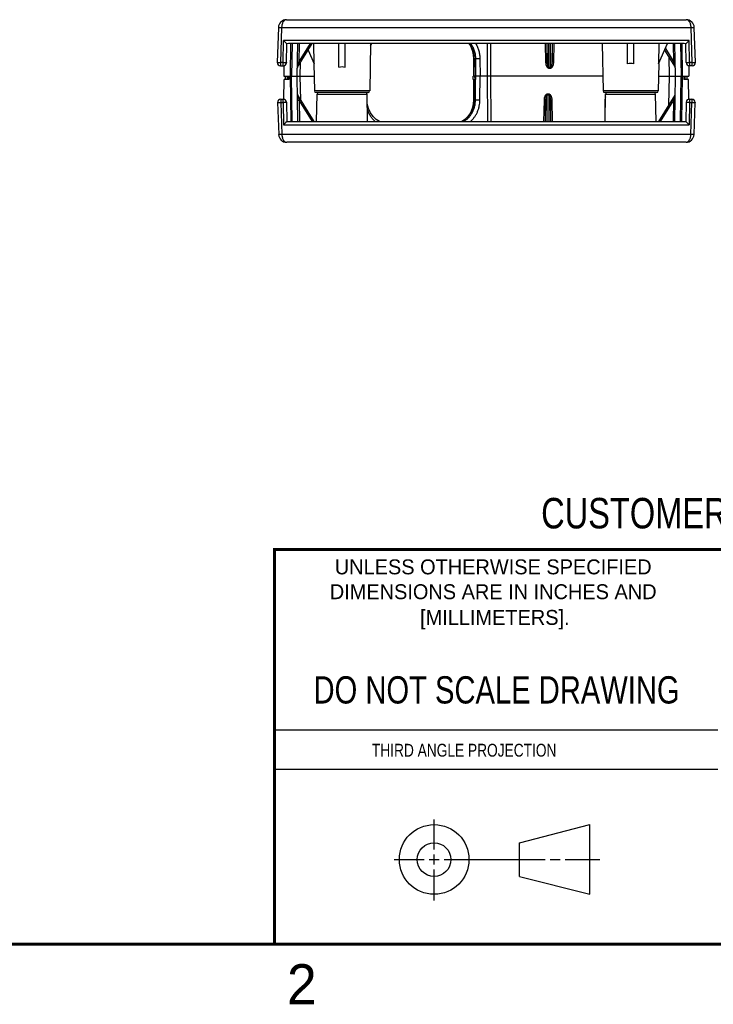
# Model space of a CAD drawing. Header units: inches. Extents: x 0 to 22, y 0 to 17.
# Tile 32 of 53: x 12 to 16.3, y 0.1 to 6.3. Entities that reach past the tile are written whole.
import ezdxf

# ---------------------------------------------------------------- set-up
doc = ezdxf.new("R2010")
doc.units = ezdxf.units.IN
doc.header["$LTSCALE"] = 1.21
doc.header["$MEASUREMENT"] = 0
doc.layers.get('0').update_dxf_attribs({"linetype": 'CONTINUOUS'})
doc.styles.get("Standard").update_dxf_attribs({"font": 'txt', "width": 0.8})
doc.styles.add('TEXTSTYLE_2', font='txt')

msp = doc.modelspace()

# ---------------------------------------------------------------- linework, layer by layer
at = {"color": 7, "linetype": 'CONTINUOUS'}
for p, q in [((13.6845, 6.2618), (16.1784, 6.2618)), ((13.6346, 6.2135), (13.6269, 5.9955)), ((13.6545, 6.2135), (13.6469, 5.9955)), ((13.6545, 6.2135), (16.2084, 6.2135)), ((16.216, 5.9955), (16.2084, 6.2135)), ((16.236, 5.9955), (16.2283, 6.2135)), ((13.6643, 5.9955), (13.6667, 6.1325)), ((16.1962, 6.1325), (13.6667, 6.1325)), ((13.6844, 6.1141), (13.6667, 6.1325)), ((13.6843, 5.9944), (13.6863, 6.1122)), ((13.6861, 6.1122), (13.6844, 6.1141)), ((13.6967, 6.1125), (13.6861, 6.1122)), ((16.1662, 6.1125), (13.6967, 6.1125)), ((13.7089, 5.9098), (13.7125, 6.1125)), ((13.7199, 6.1125), (13.7167, 5.9098)), ((13.7514, 5.9098), (13.755, 6.1125)), ((13.7539, 5.9656), (13.8456, 6.1125)), ((13.7647, 6.1125), (13.7627, 5.998)), ((13.7627, 5.998), (13.8342, 6.1125)), ((13.8575, 5.9857), (13.8553, 6.1125)), ((14.0114, 5.9649), (14.0114, 6.1125)), ((14.0514, 5.9649), (14.0514, 6.1125)), ((14.2088, 6.1125), (14.2036, 5.8176)), ((14.2085, 6.0988), (14.2181, 6.1125)), ((14.9386, 5.9098), (14.9396, 6.1125)), ((14.9593, 5.9098), (14.9603, 6.1125)), ((15.2992, 6.1125), (15.3011, 5.998)), ((15.3092, 6.1125), (15.3111, 5.998)), ((15.3111, 5.998), (15.3111, 6.1125)), ((15.3211, 5.9605), (15.3211, 6.1125)), ((15.3318, 5.9605), (15.3318, 6.1125)), ((15.3418, 6.1125), (15.3418, 5.998)), ((15.3418, 5.998), (15.3437, 6.1125)), ((15.3518, 5.998), (15.3537, 6.1125)), ((15.6541, 6.1125), (15.6593, 5.8176)), ((15.8114, 5.9857), (15.8114, 6.1125)), ((15.8514, 5.9857), (15.8514, 6.1125)), ((16.0054, 5.9857), (16.0618, 6.1125)), ((16.0076, 6.1125), (16.0054, 5.9857)), ((16.048, 6.0815), (16.1002, 5.998)), ((16.1002, 5.998), (16.0982, 6.1125)), ((16.1114, 5.9098), (16.1079, 6.1125)), ((16.143, 6.1125), (16.1462, 5.9098)), ((16.1504, 6.1125), (16.1539, 5.9098)), ((16.1768, 6.1122), (16.1662, 6.1125)), ((16.1786, 5.9944), (16.1766, 6.1122)), ((16.1768, 6.1122), (16.1785, 6.1141)), ((16.1785, 6.1141), (16.1962, 6.1325)), ((16.1986, 5.9955), (16.1962, 6.1325)), ((13.8196, 6.0709), (13.8575, 5.9857)), ((14.8516, 6.0178), (14.8513, 5.9102)), ((14.8545, 6.0174), (14.8542, 5.9098)), ((14.8639, 6.0174), (14.8545, 6.0174)), ((14.8639, 6.0174), (14.8645, 5.9098)), ((14.8913, 6.0174), (14.892, 5.9098)), ((16.0433, 6.0709), (16.109, 5.9656)), ((16.0694, 6.0291), (16.0715, 5.9098)), ((13.6269, 5.9941), (13.6269, 5.9955)), ((13.6308, 5.9958), (13.6469, 5.9955)), ((13.6469, 5.9955), (13.6469, 5.9748)), ((13.6643, 5.9955), (13.6469, 5.9955)), ((13.6469, 5.9748), (13.6678, 5.9748)), ((13.6643, 5.9748), (13.6643, 5.9955)), ((13.6643, 5.9955), (13.6805, 5.9949)), ((13.6678, 5.9748), (13.6689, 5.9098)), ((13.6843, 5.9944), (13.6842, 5.993)), ((13.753, 5.998), (13.7627, 5.998)), ((13.7627, 5.998), (13.7539, 5.9656)), ((13.7707, 5.9098), (13.7722, 5.995)), ((13.8563, 5.9884), (13.8593, 5.8176)), ((15.3011, 5.998), (15.3111, 5.998)), ((15.3211, 5.9656), (15.3318, 5.9656)), ((15.3211, 5.9605), (15.3318, 5.9605)), ((15.3518, 5.998), (15.3418, 5.998)), ((16.0066, 5.9884), (16.0036, 5.8176)), ((16.109, 5.9656), (16.1002, 5.998)), ((16.1099, 5.998), (16.1002, 5.998)), ((16.1951, 5.9748), (16.1939, 5.9098)), ((16.216, 5.9748), (16.1951, 5.9748)), ((16.216, 5.9955), (16.1986, 5.9955)), ((16.1986, 5.9955), (16.1986, 5.9748)), ((16.216, 5.9748), (16.216, 5.9955)), ((13.6689, 5.9098), (13.8577, 5.9098)), ((13.6793, 5.8898), (13.6789, 5.9098)), ((13.6911, 5.8898), (13.6914, 5.9098)), ((13.6943, 5.9098), (13.6939, 5.8898)), ((13.6993, 5.9098), (13.6989, 5.8898)), ((13.7139, 5.6271), (13.7089, 5.9098)), ((13.7212, 5.6271), (13.7167, 5.9098)), ((13.7564, 5.6271), (13.7514, 5.9098)), ((13.7733, 5.7628), (13.7707, 5.9098)), ((14.8494, 5.8898), (14.849, 5.9098)), ((14.8542, 5.9098), (14.849, 5.9098)), ((14.8607, 5.8898), (14.8606, 5.9098)), ((15.6577, 5.9098), (14.8606, 5.9098)), ((14.8642, 5.9098), (14.8637, 5.8898)), ((14.8639, 5.7622), (14.8648, 5.9098)), ((14.8645, 5.9098), (14.864, 5.8898)), ((14.8914, 5.7622), (14.8923, 5.9098)), ((14.94, 5.6271), (14.9386, 5.9098)), ((14.9607, 5.6271), (14.9593, 5.9098)), ((16.0052, 5.9098), (16.1939, 5.9098)), ((16.0715, 5.9098), (16.0683, 5.7287)), ((16.1065, 5.6271), (16.1114, 5.9098)), ((16.1417, 5.6271), (16.1462, 5.9098)), ((16.1539, 5.9098), (16.149, 5.6271)), ((16.1636, 5.9098), (16.164, 5.8898)), ((16.1686, 5.9098), (16.1689, 5.8898)), ((16.1718, 5.8898), (16.1714, 5.9098)), ((16.1836, 5.8898), (16.1839, 5.9098)), ((13.6689, 5.7668), (13.6711, 5.8898)), ((13.6989, 5.8898), (13.6711, 5.8898)), ((14.8494, 5.8898), (14.864, 5.8898)), ((14.8513, 5.8898), (14.8517, 5.7618)), ((14.8542, 5.8898), (14.8546, 5.7622)), ((16.1918, 5.8898), (16.164, 5.8898)), ((16.1939, 5.7668), (16.1918, 5.8898)), ((13.8581, 5.6271), (13.7549, 5.7922)), ((13.7549, 5.7922), (13.7638, 5.7598)), ((14.2036, 5.8176), (13.8593, 5.8176)), ((14.1936, 5.8078), (13.8693, 5.8078)), ((13.8723, 5.6271), (13.8753, 5.798)), ((13.8753, 5.798), (14.1876, 5.798)), ((14.1856, 5.8078), (14.1857, 5.8033)), ((14.1906, 5.6271), (14.1876, 5.798)), ((15.3218, 5.7973), (15.3111, 5.7973)), ((15.3111, 5.6271), (15.3111, 5.7973)), ((15.3218, 5.7922), (15.3111, 5.7922)), ((15.3218, 5.7973), (15.3218, 5.6271)), ((16.0036, 5.8176), (15.6593, 5.8176)), ((15.9936, 5.8078), (15.6693, 5.8078)), ((15.6723, 5.6271), (15.6753, 5.798)), ((15.6753, 5.798), (15.9876, 5.798)), ((15.9906, 5.6271), (15.9876, 5.798)), ((16.108, 5.7922), (16.0048, 5.6271)), ((16.108, 5.7922), (16.0991, 5.7598)), ((16.1095, 5.7973), (16.1095, 5.7971)), ((13.629, 5.7475), (13.629, 5.7461)), ((13.629, 5.7461), (13.636, 5.546)), ((13.6347, 5.7458), (13.649, 5.7461)), ((13.649, 5.7668), (13.649, 5.7461)), ((13.649, 5.7668), (13.6689, 5.7668)), ((13.649, 5.7461), (13.6559, 5.546)), ((13.649, 5.7461), (13.6643, 5.7461)), ((13.6643, 5.7461), (13.6643, 5.7668)), ((13.6643, 5.7461), (13.6667, 5.6071)), ((13.6843, 5.7471), (13.6864, 5.6274)), ((13.7541, 5.7598), (13.7638, 5.7598)), ((13.7638, 5.7598), (13.7661, 5.6271)), ((13.8467, 5.6271), (13.7638, 5.7598)), ((14.8546, 5.7622), (14.8639, 5.7622)), ((15.2911, 5.7598), (15.2889, 5.6271)), ((15.2911, 5.7598), (15.3011, 5.7598)), ((15.3011, 5.7598), (15.2989, 5.6271)), ((15.3011, 5.6271), (15.3011, 5.7598)), ((15.334, 5.6271), (15.3318, 5.7598)), ((15.3318, 5.7598), (15.3318, 5.6271)), ((15.3418, 5.7598), (15.3318, 5.7598)), ((15.344, 5.6271), (15.3418, 5.7598)), ((15.6713, 5.7593), (15.6698, 5.6271)), ((16.0991, 5.7598), (16.0162, 5.6271)), ((16.0991, 5.7598), (16.0968, 5.6271)), ((16.0991, 5.7598), (16.1088, 5.7598)), ((16.1786, 5.7471), (16.1765, 5.6274)), ((16.1786, 5.7471), (16.1787, 5.7485)), ((16.1986, 5.7461), (16.1824, 5.7467)), ((16.1939, 5.7668), (16.2139, 5.7668)), ((16.1986, 5.7461), (16.1962, 5.6071)), ((16.1986, 5.7668), (16.1986, 5.7461)), ((16.1986, 5.7461), (16.2139, 5.7461)), ((16.207, 5.546), (16.2139, 5.7461)), ((16.2139, 5.7668), (16.2139, 5.7461)), ((16.2139, 5.7461), (16.2278, 5.7458)), ((16.2269, 5.546), (16.2339, 5.7461)), ((16.2339, 5.7475), (16.2339, 5.7461)), ((13.6667, 5.6071), (16.1962, 5.6071)), ((13.6861, 5.6274), (13.6967, 5.6271)), ((13.6967, 5.6271), (16.1662, 5.6271)), ((16.1662, 5.6271), (16.1768, 5.6274)), ((16.1768, 5.6274), (16.1785, 5.6255)), ((16.1785, 5.6255), (16.1962, 5.6071)), ((16.207, 5.546), (13.6559, 5.546)), ((16.177, 5.4978), (13.6859, 5.4978)), ((15.1374, 1.132), (15.5769, 1.2447)), ((15.5769, 0.8105), (15.5769, 1.2447)), ((15.1374, 0.9219), (15.1374, 1.132)), ((15.1374, 0.9219), (15.5769, 0.8105))]:
    msp.add_line(p, q, dxfattribs=at)
at = {"color": 2, "linetype": 'CONTINUOUS'}
for p, q in [((13.61, 1.835), (16.375, 1.835)), ((16.375, 1.5888), (13.61, 1.5888)), ((14.6059, 1.0901), (14.6059, 1.2769)), ((14.6059, 0.9964), (14.6059, 1.0589)), ((14.3557, 1.0276), (14.5434, 1.0276)), ((14.5747, 1.0276), (14.6372, 1.0276)), ((14.6684, 1.0276), (15.2987, 1.0276)), ((15.3299, 1.0276), (15.3924, 1.0276)), ((15.4237, 1.0276), (15.6394, 1.0276)), ((14.6059, 0.7723), (14.6059, 0.9651))]:
    msp.add_line(p, q, dxfattribs=at)
at = {"color": 7, "linetype": 'CONTINUOUS'}
for points in [[(14.8224, 6.1125), (14.8319, 6.0983), (14.8433, 6.0717), (14.8499, 6.0428), (14.8516, 6.0178)], [(14.2645, 5.6271), (14.2447, 5.6393), (14.2248, 5.6584), (14.2084, 5.6819), (14.1964, 5.7086), (14.189, 5.7376), (14.1886, 5.7418)], [(14.8517, 5.7618), (14.85, 5.7372), (14.8435, 5.7083), (14.8322, 5.6816), (14.8166, 5.6583), (14.7973, 5.6392), (14.7779, 5.6271)]]:
    msp.add_lwpolyline(points, dxfattribs=at)
at = {"color": 7, "linetype": 'CONTINUOUS', "const_width": 0.02}
for points in [[(13.6, 2.9595), (21.5, 2.96)], [(13.61, 0.5), (13.61, 2.96)], [(0.5, 0.5), (21.5, 0.5)]]:
    msp.add_lwpolyline(points, dxfattribs=at)
at = {"color": 7, "linetype": 'CONTINUOUS'}
for centre, radius in [((14.6059, 1.0276), 0.2171), ((14.6054, 1.0269), 0.105)]:
    msp.add_circle(centre, radius, dxfattribs=at)
for centre, radius, start, end in [((13.6845, 6.2118), 0.05, 90, 178.01695), ((16.1784, 6.2118), 0.05, 2, 90), ((14.68, 6.0184), 0.1745, 359.68395, 359.89568), ((13.6469, 5.9948), 0.02, 178, 270), ((13.6643, 5.9948), 0.02, 270, 355.00547), ((13.7623, 5.9603), 0.01, 148.00631, 179), ((16.1006, 5.9603), 0.01, 0.98636, 31.99369), ((16.1986, 5.9948), 0.02, 181, 270), ((16.216, 5.9948), 0.02, 270, 2), ((13.7634, 5.7975), 0.01, 180.98639, 211.99371), ((13.8693, 5.8178), 0.01, 181, 270), ((13.8853, 5.7978), 0.01, 90, 179), ((14.1776, 5.7978), 0.01, 1, 90), ((14.1936, 5.8178), 0.01, 270, 359), ((15.6693, 5.8178), 0.01, 181, 270), ((15.6853, 5.7978), 0.01, 90, 179), ((15.9776, 5.7978), 0.01, 1, 90), ((15.9936, 5.8178), 0.01, 270, 359), ((16.0995, 5.7975), 0.01, 327.99479, 359.00021), ((13.649, 5.7468), 0.02, 90, 182), ((13.6643, 5.7468), 0.02, 1, 90), ((14.68, 5.7612), 0.1745, 0.10432, 0.31605), ((15.6771, 6.3103), 0.551, 269.39246, 269.75136), ((16.1986, 5.7468), 0.02, 90, 175.00547), ((16.2139, 5.7468), 0.02, 358, 90), ((13.6859, 5.5478), 0.05, 182, 270), ((16.177, 5.5478), 0.05, 270, 358)]:
    msp.add_arc(centre, radius, start, end, dxfattribs=at)
for centre, major_axis, start_param, end_param in [((14.0314, 5.5891), (0, 0.3784), -0.119292, 0.119292), ((15.8314, 5.6092), (0, 0.3792), -0.119044, 0.119044)]:
    msp.add_ellipse(centre, major_axis=major_axis, ratio=0.444102, start_param=start_param, end_param=end_param, dxfattribs=at)
for points, knots in [([(13.6845, 6.2618), (13.6836, 6.2618), (13.6818, 6.2616), (13.6791, 6.261), (13.6765, 6.26), (13.6729, 6.2581), (13.6696, 6.2553), (13.6666, 6.252), (13.6636, 6.2478), (13.6603, 6.2417), (13.6572, 6.2332), (13.6555, 6.2254), (13.6548, 6.2187), (13.6546, 6.2153), (13.6545, 6.2135)], [0, 0, 0, 0, 0.043405, 0.087405, 0.132745, 0.180107, 0.282715, 0.338919, 0.398705, 0.529559, 0.675297, 0.833701, 0.916345, 1, 1, 1, 1]), ([(16.2084, 6.2135), (16.2083, 6.2152), (16.2081, 6.2187), (16.2074, 6.2253), (16.2057, 6.2332), (16.2027, 6.2417), (16.1993, 6.2478), (16.1963, 6.252), (16.1933, 6.2553), (16.19, 6.2581), (16.1864, 6.26), (16.1838, 6.261), (16.1811, 6.2616), (16.1793, 6.2618), (16.1784, 6.2618)], [0, 0, 0, 0, 0.08365, 0.166293, 0.324697, 0.470435, 0.601295, 0.661085, 0.717293, 0.819902, 0.867262, 0.9126, 0.956598, 1, 1, 1, 1]), ([(13.6346, 6.2135), (13.6346, 6.2135), (13.6346, 6.2136), (13.6347, 6.2136), (13.6348, 6.2137), (13.635, 6.2137), (13.6352, 6.2137), (13.6354, 6.2137), (13.6357, 6.2137), (13.6362, 6.2137), (13.637, 6.2138), (13.6384, 6.2138), (13.6406, 6.2138), (13.6436, 6.2138), (13.6464, 6.2138), (13.6488, 6.2137), (13.6513, 6.2136), (13.6532, 6.2135), (13.6545, 6.2135)], [0, 0, 0, 0, 0.003313, 0.00758, 0.013796, 0.022242, 0.032989, 0.046053, 0.061429, 0.079083, 0.120996, 0.171337, 0.295363, 0.446335, 0.618582, 0.710723, 0.805734, 1, 1, 1, 1]), ([(16.2084, 6.2135), (16.2096, 6.2136), (16.2116, 6.2137), (16.2141, 6.2137), (16.216, 6.2137), (16.2177, 6.2138), (16.2194, 6.2138), (16.221, 6.2138), (16.2224, 6.2138), (16.2237, 6.2138), (16.2249, 6.2138), (16.2258, 6.2138), (16.2264, 6.2138), (16.2268, 6.2137), (16.2272, 6.2137), (16.2275, 6.2137), (16.2277, 6.2137), (16.2279, 6.2136), (16.2281, 6.2136), (16.2282, 6.2136), (16.2282, 6.2136), (16.2283, 6.2136), (16.2283, 6.2135), (16.2283, 6.2135), (16.2283, 6.2135), (16.2283, 6.2135)], [0, 0, 0, 0, 0.194576, 0.289789, 0.382113, 0.470659, 0.554642, 0.633288, 0.705871, 0.771707, 0.830109, 0.880508, 0.902576, 0.922491, 0.940209, 0.955688, 0.968898, 0.979815, 0.98841, 0.991828, 0.994652, 0.996881, 0.998509, 0.99954, 1, 1, 1, 1]), ([(14.8252, 6.1129), (14.8276, 6.1096), (14.832, 6.1028), (14.8379, 6.092), (14.843, 6.0806), (14.8486, 6.0646), (14.8533, 6.0438), (14.8545, 6.0266), (14.8545, 6.018)], [0, 0, 0, 0, 0.120562, 0.242681, 0.36626, 0.491155, 0.7441, 1, 1, 1, 1]), ([(14.8336, 6.1129), (14.836, 6.1096), (14.8406, 6.1027), (14.8466, 6.0918), (14.8518, 6.0803), (14.8576, 6.0643), (14.8615, 6.0475), (14.8635, 6.0304), (14.8638, 6.0217), (14.8639, 6.0174)], [0, 0, 0, 0, 0.120749, 0.243025, 0.366714, 0.491656, 0.744462, 0.872096, 1, 1, 1, 1]), ([(14.8655, 6.1126), (14.8697, 6.1056), (14.8752, 6.0946), (14.881, 6.0793), (14.8847, 6.0674), (14.8876, 6.0551), (14.8904, 6.0385), (14.8913, 6.0258), (14.8913, 6.0174)], [0, 0, 0, 0, 0.244514, 0.368536, 0.493524, 0.619357, 0.745902, 1, 1, 1, 1]), ([(14.8545, 6.0174), (14.8541, 6.0174), (14.8535, 6.0175), (14.8528, 6.0175), (14.8524, 6.0176), (14.852, 6.0176), (14.8518, 6.0177), (14.8517, 6.0177), (14.8516, 6.0178), (14.8516, 6.0178), (14.8516, 6.0178)], [0, 0, 0, 0, 0.422994, 0.592867, 0.733808, 0.84499, 0.925728, 0.95466, 0.97622, 1, 1, 1, 1]), ([(14.8913, 6.0174), (14.8889, 6.0173), (14.8838, 6.0173), (14.8764, 6.0172), (14.8705, 6.0173), (14.8664, 6.0173), (14.8646, 6.0174), (14.8639, 6.0174)], [0, 0, 0, 0, 0.267141, 0.550959, 0.808285, 0.914576, 1, 1, 1, 1]), ([(13.6269, 5.9955), (13.6269, 5.9955), (13.627, 5.9955), (13.627, 5.9955), (13.6272, 5.9956), (13.6275, 5.9956), (13.628, 5.9957), (13.6285, 5.9957), (13.6292, 5.9957), (13.6299, 5.9957), (13.6305, 5.9958), (13.6308, 5.9958)], [0, 0, 0, 0, 0.008127, 0.02206, 0.071896, 0.152303, 0.26333, 0.404612, 0.575215, 0.774047, 1, 1, 1, 1]), ([(13.6805, 5.9949), (13.6808, 5.9949), (13.6813, 5.9949), (13.6821, 5.9948), (13.6827, 5.9947), (13.6833, 5.9947), (13.6837, 5.9946), (13.684, 5.9946), (13.6842, 5.9945), (13.6843, 5.9945), (13.6843, 5.9944), (13.6843, 5.9944)], [0, 0, 0, 0, 0.225942, 0.424771, 0.595376, 0.736664, 0.847696, 0.928107, 0.977944, 0.991877, 1, 1, 1, 1]), ([(15.3011, 5.998), (15.3012, 5.9961), (15.3014, 5.9923), (15.3022, 5.9866), (15.3034, 5.9809), (15.3052, 5.9755), (15.3073, 5.9711), (15.3093, 5.9679), (15.3111, 5.9656), (15.3132, 5.9636), (15.3156, 5.9619), (15.3178, 5.961), (15.3197, 5.9606), (15.3206, 5.9605), (15.3211, 5.9605)], [0, 0, 0, 0, 0.125036, 0.250066, 0.375087, 0.50009, 0.625054, 0.687571, 0.75008, 0.812573, 0.875036, 0.937458, 0.968728, 1, 1, 1, 1]), ([(15.3111, 5.998), (15.3111, 5.9966), (15.3112, 5.9936), (15.3115, 5.9892), (15.3121, 5.9848), (15.3127, 5.9811), (15.3133, 5.9783), (15.3138, 5.9761), (15.3145, 5.974), (15.3153, 5.9719), (15.3161, 5.9702), (15.3168, 5.9689), (15.3174, 5.968), (15.3181, 5.9671), (15.319, 5.9664), (15.3198, 5.9659), (15.3206, 5.9657), (15.3209, 5.9656), (15.3211, 5.9656)], [0, 0, 0, 0, 0.124393, 0.248803, 0.373246, 0.497748, 0.560043, 0.622374, 0.684757, 0.747216, 0.809792, 0.841163, 0.872608, 0.904159, 0.935862, 0.967771, 0.983869, 1, 1, 1, 1]), ([(15.3318, 5.9656), (15.3322, 5.9656), (15.3329, 5.9658), (15.3339, 5.9664), (15.3348, 5.9671), (15.3355, 5.968), (15.3361, 5.9689), (15.3369, 5.9702), (15.3376, 5.9719), (15.3384, 5.974), (15.3391, 5.9761), (15.3396, 5.9783), (15.3402, 5.9812), (15.3408, 5.9848), (15.3414, 5.9892), (15.3417, 5.9936), (15.3418, 5.9966), (15.3418, 5.998)], [0, 0, 0, 0, 0.032251, 0.064434, 0.096237, 0.12786, 0.15931, 0.190681, 0.253245, 0.315677, 0.378027, 0.440322, 0.502579, 0.627002, 0.751363, 0.875691, 1, 1, 1, 1]), ([(15.3318, 5.9605), (15.3327, 5.9605), (15.3347, 5.9608), (15.3373, 5.9619), (15.3393, 5.9633), (15.3407, 5.9646), (15.3421, 5.966), (15.3436, 5.9679), (15.3451, 5.9703), (15.3464, 5.9729), (15.348, 5.9764), (15.3495, 5.9809), (15.3507, 5.9866), (15.3515, 5.9923), (15.3517, 5.9961), (15.3518, 5.998)], [0, 0, 0, 0, 0.062523, 0.125084, 0.187597, 0.2189, 0.250187, 0.312696, 0.375197, 0.437702, 0.500198, 0.625137, 0.750085, 0.875042, 1, 1, 1, 1]), ([(16.1786, 5.9944), (16.1786, 5.9944), (16.1786, 5.9945), (16.1787, 5.9945), (16.1787, 5.9945), (16.1788, 5.9945), (16.1791, 5.9946), (16.1795, 5.9947), (16.1802, 5.9947), (16.181, 5.9948), (16.182, 5.9949), (16.1832, 5.995), (16.1845, 5.995), (16.186, 5.9951), (16.1881, 5.9952), (16.191, 5.9953), (16.1948, 5.9954), (16.1973, 5.9955), (16.1986, 5.9955)], [0, 0, 0, 0, 0.002087, 0.003818, 0.006089, 0.012322, 0.020856, 0.04485, 0.077995, 0.11997, 0.170369, 0.228766, 0.294585, 0.367149, 0.445777, 0.618239, 0.805583, 1, 1, 1, 1]), ([(16.216, 5.9955), (16.2173, 5.9955), (16.2198, 5.9956), (16.2235, 5.9957), (16.2264, 5.9957), (16.2286, 5.9958), (16.23, 5.9958), (16.2314, 5.9958), (16.2325, 5.9958), (16.2335, 5.9957), (16.2344, 5.9957), (16.235, 5.9957), (16.2355, 5.9956), (16.2357, 5.9956), (16.2358, 5.9956), (16.2359, 5.9955), (16.2359, 5.9955), (16.236, 5.9955), (16.236, 5.9955)], [0, 0, 0, 0, 0.19449, 0.381833, 0.554294, 0.632917, 0.705474, 0.771282, 0.829662, 0.88005, 0.922017, 0.955153, 0.979142, 0.987676, 0.99391, 0.996181, 0.997912, 1, 1, 1, 1]), ([(15.3111, 5.7973), (15.3102, 5.7973), (15.3082, 5.7971), (15.3056, 5.7959), (15.3036, 5.7945), (15.3022, 5.7932), (15.3008, 5.7919), (15.2993, 5.79), (15.2978, 5.7875), (15.2965, 5.785), (15.2949, 5.7815), (15.2934, 5.7769), (15.2922, 5.7713), (15.2914, 5.7655), (15.2912, 5.7617), (15.2911, 5.7598)], [0, 0, 0, 0, 0.062522, 0.125084, 0.187597, 0.2189, 0.250187, 0.312696, 0.375196, 0.437701, 0.500198, 0.625137, 0.750085, 0.875042, 1, 1, 1, 1]), ([(15.3111, 5.7922), (15.3107, 5.7922), (15.31, 5.792), (15.309, 5.7915), (15.3081, 5.7907), (15.3074, 5.7898), (15.3068, 5.7889), (15.306, 5.7876), (15.3053, 5.7859), (15.3045, 5.7838), (15.3038, 5.7817), (15.3033, 5.7796), (15.3027, 5.7767), (15.302, 5.773), (15.3015, 5.7686), (15.3012, 5.7642), (15.3011, 5.7613), (15.3011, 5.7598)], [0, 0, 0, 0, 0.032251, 0.064434, 0.096237, 0.12786, 0.15931, 0.190681, 0.253244, 0.315677, 0.378027, 0.440322, 0.502579, 0.627002, 0.751363, 0.875691, 1, 1, 1, 1]), ([(15.3418, 5.7598), (15.3417, 5.7617), (15.3415, 5.7656), (15.3407, 5.7713), (15.3395, 5.7769), (15.3377, 5.7824), (15.3356, 5.7867), (15.3336, 5.79), (15.3318, 5.7922), (15.3297, 5.7943), (15.3273, 5.7959), (15.3251, 5.7969), (15.3232, 5.7973), (15.3223, 5.7973), (15.3218, 5.7973)], [0, 0, 0, 0, 0.125036, 0.250066, 0.375087, 0.50009, 0.625054, 0.687571, 0.75008, 0.812573, 0.875036, 0.937458, 0.968728, 1, 1, 1, 1]), ([(15.3318, 5.7598), (15.3318, 5.7613), (15.3317, 5.7642), (15.3314, 5.7686), (15.3308, 5.773), (15.3302, 5.7767), (15.3296, 5.7796), (15.3291, 5.7817), (15.3284, 5.7839), (15.3276, 5.7859), (15.3268, 5.7876), (15.3261, 5.7889), (15.3255, 5.7899), (15.3248, 5.7907), (15.3239, 5.7915), (15.3231, 5.792), (15.3223, 5.7922), (15.322, 5.7922), (15.3218, 5.7922)], [0, 0, 0, 0, 0.124393, 0.248803, 0.373246, 0.497748, 0.560043, 0.622374, 0.684757, 0.747216, 0.809792, 0.841163, 0.872608, 0.904159, 0.935862, 0.967771, 0.983869, 1, 1, 1, 1]), ([(15.675, 5.781), (15.6743, 5.7793), (15.6732, 5.7758), (15.6721, 5.7703), (15.6714, 5.7648), (15.6713, 5.7612), (15.6713, 5.7593)], [0, 0, 0, 0, 0.249983, 0.499977, 0.749989, 1, 1, 1, 1]), ([(13.629, 5.7461), (13.629, 5.7461), (13.629, 5.746), (13.629, 5.746), (13.6291, 5.746), (13.6292, 5.746), (13.6294, 5.7459), (13.6299, 5.7459), (13.6305, 5.7459), (13.6314, 5.7458), (13.6323, 5.7458), (13.6335, 5.7458), (13.6343, 5.7458), (13.6347, 5.7458)], [0, 0, 0, 0, 0.007122, 0.012989, 0.020682, 0.041813, 0.07078, 0.152242, 0.264668, 0.40709, 0.578227, 0.776485, 1, 1, 1, 1]), ([(13.6843, 5.7471), (13.6843, 5.7471), (13.6843, 5.7471), (13.6842, 5.7471), (13.6842, 5.747), (13.6841, 5.747), (13.6838, 5.747), (13.6834, 5.7469), (13.6827, 5.7468), (13.6819, 5.7468), (13.6809, 5.7467), (13.6797, 5.7466), (13.6784, 5.7465), (13.6769, 5.7465), (13.6748, 5.7464), (13.6719, 5.7463), (13.6681, 5.7462), (13.6656, 5.7461), (13.6643, 5.7461)], [0, 0, 0, 0, 0.002087, 0.003818, 0.006089, 0.012322, 0.020856, 0.04485, 0.077995, 0.11997, 0.170369, 0.228766, 0.294585, 0.367149, 0.445777, 0.618239, 0.805583, 1, 1, 1, 1]), ([(14.8546, 5.7615), (14.8546, 5.7544), (14.8537, 5.7402), (14.8499, 5.7193), (14.8435, 5.6994), (14.8347, 5.6808), (14.8238, 5.6638), (14.8108, 5.6489), (14.796, 5.6364), (14.7851, 5.6297), (14.7795, 5.6269)], [0, 0, 0, 0, 0.131979, 0.262874, 0.391969, 0.518826, 0.643088, 0.764613, 0.883483, 1, 1, 1, 1]), ([(14.7875, 5.6269), (14.7932, 5.6297), (14.8042, 5.6364), (14.8191, 5.649), (14.8322, 5.664), (14.8434, 5.681), (14.8524, 5.6997), (14.8589, 5.7198), (14.8629, 5.7407), (14.8639, 5.755), (14.8639, 5.7622)], [0, 0, 0, 0, 0.116583, 0.235598, 0.357295, 0.481705, 0.608636, 0.737688, 0.868394, 1, 1, 1, 1]), ([(14.8316, 5.6267), (14.8362, 5.6306), (14.845, 5.639), (14.8568, 5.6532), (14.8671, 5.6689), (14.8757, 5.6859), (14.8825, 5.704), (14.8892, 5.7293), (14.8913, 5.749), (14.8914, 5.7622)], [0, 0, 0, 0, 0.118436, 0.239053, 0.361833, 0.486647, 0.613243, 0.741321, 1, 1, 1, 1]), ([(14.8546, 5.7622), (14.8541, 5.7621), (14.8536, 5.7621), (14.8528, 5.762), (14.8524, 5.762), (14.8521, 5.7619), (14.8519, 5.7619), (14.8518, 5.7618), (14.8517, 5.7618), (14.8517, 5.7618), (14.8517, 5.7618)], [0, 0, 0, 0, 0.422994, 0.592867, 0.733808, 0.84499, 0.925728, 0.95466, 0.97622, 1, 1, 1, 1]), ([(14.8639, 5.7622), (14.8647, 5.7622), (14.8665, 5.7622), (14.8706, 5.7623), (14.8765, 5.7623), (14.8839, 5.7623), (14.8889, 5.7622), (14.8914, 5.7622)], [0, 0, 0, 0, 0.085424, 0.191715, 0.449041, 0.732859, 1, 1, 1, 1]), ([(16.1824, 5.7467), (16.1821, 5.7467), (16.1816, 5.7467), (16.1808, 5.7468), (16.1802, 5.7468), (16.1796, 5.7469), (16.1792, 5.7469), (16.1789, 5.747), (16.1787, 5.7471), (16.1786, 5.7471), (16.1786, 5.7471), (16.1786, 5.7471)], [0, 0, 0, 0, 0.225942, 0.424771, 0.595376, 0.736664, 0.847696, 0.928107, 0.977944, 0.991877, 1, 1, 1, 1]), ([(16.2278, 5.7458), (16.2283, 5.7458), (16.2291, 5.7458), (16.2303, 5.7458), (16.2314, 5.7458), (16.2323, 5.7459), (16.233, 5.7459), (16.2334, 5.7459), (16.2337, 5.746), (16.2338, 5.746), (16.2339, 5.746), (16.2339, 5.746), (16.2339, 5.7461), (16.2339, 5.7461)], [0, 0, 0, 0, 0.222996, 0.421087, 0.592295, 0.73492, 0.84759, 0.929264, 0.958298, 0.97946, 0.98715, 0.992997, 1, 1, 1, 1]), ([(14.1893, 5.6982), (14.192, 5.6911), (14.1981, 5.6774), (14.2078, 5.6614), (14.2166, 5.6496), (14.226, 5.6387), (14.2338, 5.6312), (14.2393, 5.6267)], [0, 0, 0, 0, 0.256888, 0.509528, 0.63411, 0.757418, 1, 1, 1, 1]), ([(13.6667, 5.6071), (13.6687, 5.6091), (13.6717, 5.6122), (13.6756, 5.6162), (13.6783, 5.619), (13.6808, 5.6217), (13.6828, 5.6237), (13.6841, 5.6251), (13.6849, 5.626), (13.6856, 5.6267), (13.6859, 5.6272), (13.6861, 5.6273)], [0, 0, 0, 0, 0.305952, 0.454571, 0.596876, 0.72916, 0.846087, 0.896409, 0.939739, 0.974744, 1, 1, 1, 1]), ([(13.6559, 5.546), (13.6546, 5.5459), (13.6527, 5.5459), (13.6502, 5.5459), (13.6483, 5.5458), (13.6466, 5.5458), (13.6449, 5.5458), (13.6433, 5.5457), (13.6419, 5.5457), (13.6405, 5.5458), (13.6394, 5.5458), (13.6385, 5.5458), (13.6379, 5.5458), (13.6375, 5.5458), (13.6371, 5.5458), (13.6368, 5.5459), (13.6366, 5.5459), (13.6364, 5.5459), (13.6362, 5.546), (13.6361, 5.546), (13.6361, 5.546), (13.636, 5.546), (13.636, 5.546), (13.636, 5.546), (13.636, 5.546), (13.636, 5.546)], [0, 0, 0, 0, 0.194576, 0.289789, 0.382113, 0.470659, 0.554642, 0.633288, 0.705871, 0.771707, 0.830109, 0.880508, 0.902576, 0.922491, 0.940209, 0.955688, 0.968898, 0.979815, 0.98841, 0.991828, 0.994652, 0.996881, 0.998509, 0.99954, 1, 1, 1, 1]), ([(13.6559, 5.5461), (13.656, 5.5443), (13.6562, 5.5409), (13.6569, 5.5342), (13.6586, 5.5264), (13.6616, 5.5179), (13.665, 5.5117), (13.668, 5.5076), (13.671, 5.5042), (13.6743, 5.5015), (13.6779, 5.4995), (13.6805, 5.4985), (13.6832, 5.4979), (13.685, 5.4978), (13.6859, 5.4978)], [0, 0, 0, 0, 0.08365, 0.166293, 0.324697, 0.470435, 0.601295, 0.661085, 0.717293, 0.819902, 0.867262, 0.9126, 0.956598, 1, 1, 1, 1]), ([(16.177, 5.4978), (16.1779, 5.4978), (16.1797, 5.4979), (16.1824, 5.4985), (16.185, 5.4995), (16.1886, 5.5015), (16.1919, 5.5042), (16.1949, 5.5076), (16.1979, 5.5117), (16.2012, 5.5179), (16.2043, 5.5264), (16.206, 5.5342), (16.2067, 5.5409), (16.2069, 5.5443), (16.207, 5.546)], [0, 0, 0, 0, 0.043405, 0.087405, 0.132745, 0.180107, 0.282715, 0.338919, 0.398705, 0.529559, 0.675297, 0.833701, 0.916345, 1, 1, 1, 1]), ([(16.2269, 5.546), (16.2269, 5.546), (16.2269, 5.546), (16.2268, 5.5459), (16.2267, 5.5459), (16.2265, 5.5459), (16.2263, 5.5459), (16.2261, 5.5459), (16.2258, 5.5458), (16.2253, 5.5458), (16.2245, 5.5458), (16.2231, 5.5458), (16.2209, 5.5457), (16.2179, 5.5458), (16.2151, 5.5458), (16.2127, 5.5459), (16.2102, 5.546), (16.2083, 5.546), (16.207, 5.546)], [0, 0, 0, 0, 0.003313, 0.00758, 0.013796, 0.022242, 0.032989, 0.046053, 0.061429, 0.079083, 0.120996, 0.171337, 0.295363, 0.446335, 0.618582, 0.710723, 0.805734, 1, 1, 1, 1])]:
    msp.add_open_spline(points, degree=3, knots=knots, dxfattribs=at)

# ---------------------------------------------------------------- texts
at = {"color": 7, "linetype": 'CONTINUOUS', "attachment_point": 2, "line_spacing_factor": 0.9}
for s, insert, char_height, width in [('CUSTOMER DRAWING', (16.3742, 3.2811), 0.19, 2.432), ('DO NOT SCALE DRAWING', (14.9953, 2.1698), 0.17, 2.72)]:
    msp.add_mtext(s, dxfattribs=dict(at, insert=insert, char_height=char_height, width=width))
at = {"color": 2, "linetype": 'CONTINUOUS', "line_spacing_factor": 0.9, "style": 'TEXTSTYLE_2'}
for s, insert, char_height, width, attachment_point in [('UNLESS OTHERWISE SPECIFIED', (14.9742, 2.8979), 0.093, 2.418, 2), ('DIMENSIONS ARE IN INCHES AND', (14.9742, 2.7431), 0.093, 2.604, 2), ('[MILLIMETERS].', (14.9844, 2.5829), 0.093, 1.302, 2), ('2', (13.6875, 0.375), 0.25, 0.25, 1)]:
    msp.add_mtext(s, dxfattribs=dict(at, insert=insert, char_height=char_height, width=width, attachment_point=attachment_point))
at = {"color": 2, "linetype": 'CONTINUOUS', "insert": (14.2178, 1.7486), "char_height": 0.08, "width": 1.408, "attachment_point": 1, "line_spacing_factor": 0.9}
msp.add_mtext('THIRD ANGLE PROJECTION', dxfattribs=at)

doc.saveas('drawing.dxf')
